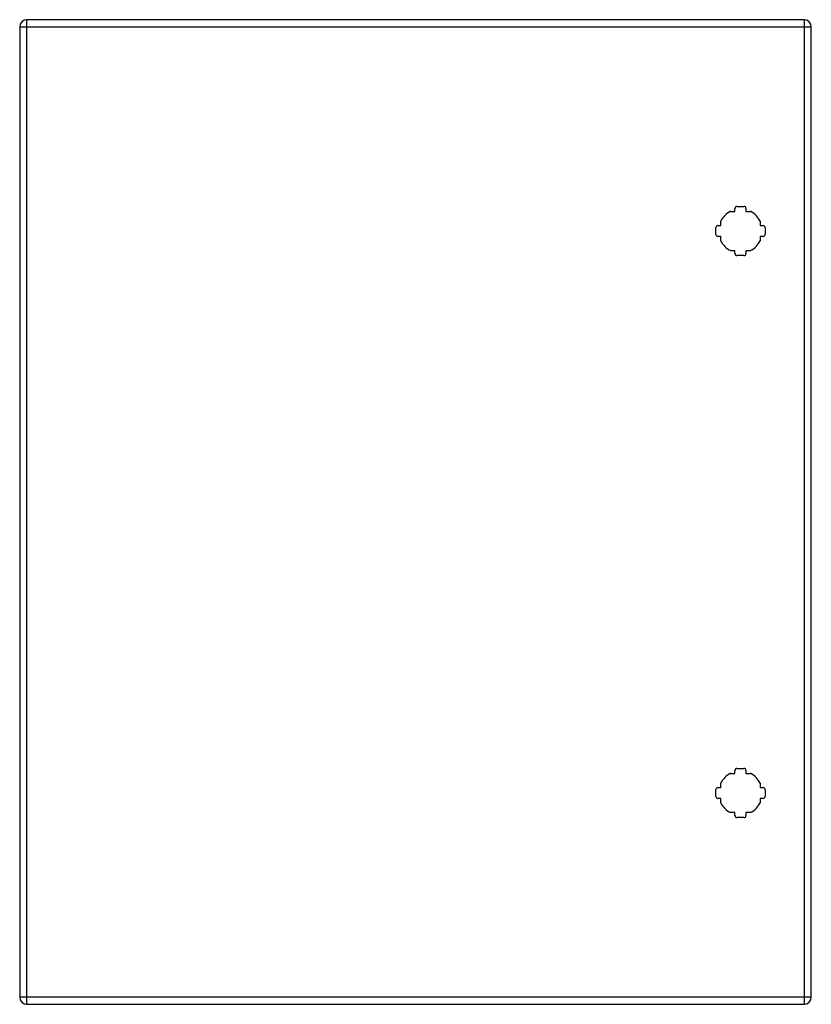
# Model space of a CAD drawing. Header units: inches. Extents: x 20.9 to 36.8, y 5.3 to 25.1.
import ezdxf

# ---------------------------------------------------------------- set-up
doc = ezdxf.new("R2010")
doc.units = ezdxf.units.IN
doc.header["$LTSCALE"] = 2.666667
doc.header["$MEASUREMENT"] = 0
doc.layers.add('Visible Edges(ANSI)', color=7, linetype='Continuous', lineweight=25)
doc.layers.add('Visible Tangent Edges(ANSI)', color=7, linetype='Continuous', lineweight=25)

msp = doc.modelspace()

# ---------------------------------------------------------------- linework, layer by layer
at = {"layer": 'Visible Edges(ANSI)'}
for p, q in [((20.912, 24.979), (20.912, 5.468)), ((36.684, 25.125), (21.058, 25.125)), ((36.83, 5.468), (36.83, 24.979)), ((35.207, 21.27), (35.296, 21.27)), ((35.296, 21.27), (35.296, 21.33)), ((35.336, 21.37), (35.477, 21.37)), ((35.516, 21.33), (35.516, 21.27)), ((35.516, 21.27), (35.605, 21.27)), ((35.011, 20.985), (35.011, 21.074)), ((35.802, 21.074), (35.802, 20.985)), ((34.911, 20.804), (34.911, 20.945)), ((34.951, 20.985), (35.011, 20.985)), ((35.802, 20.985), (35.862, 20.985)), ((35.901, 20.945), (35.901, 20.804)), ((35.011, 20.765), (34.951, 20.765)), ((35.011, 20.676), (35.011, 20.765)), ((35.862, 20.765), (35.802, 20.765)), ((35.802, 20.765), (35.802, 20.676)), ((35.296, 20.479), (35.207, 20.479)), ((35.296, 20.419), (35.296, 20.479)), ((35.605, 20.479), (35.516, 20.479)), ((35.516, 20.479), (35.516, 20.419)), ((35.477, 20.38), (35.336, 20.38)), ((35.207, 9.967), (35.296, 9.967)), ((35.296, 9.967), (35.296, 10.027)), ((35.336, 10.067), (35.477, 10.067)), ((35.516, 10.027), (35.516, 9.967)), ((35.516, 9.967), (35.605, 9.967)), ((35.011, 9.682), (35.011, 9.771)), ((35.802, 9.771), (35.802, 9.682)), ((34.911, 9.501), (34.911, 9.642)), ((34.951, 9.682), (35.011, 9.682)), ((35.802, 9.682), (35.862, 9.682)), ((35.901, 9.642), (35.901, 9.501)), ((35.011, 9.462), (34.951, 9.462)), ((35.011, 9.373), (35.011, 9.462)), ((35.862, 9.462), (35.802, 9.462)), ((35.802, 9.462), (35.802, 9.373)), ((35.296, 9.176), (35.207, 9.176)), ((35.296, 9.116), (35.296, 9.176)), ((35.605, 9.176), (35.516, 9.176)), ((35.516, 9.176), (35.516, 9.116)), ((35.477, 9.077), (35.336, 9.077)), ((21.058, 5.322), (36.684, 5.322))]:
    msp.add_line(p, q, dxfattribs=at)
for centre, radius, start, end in [((21.058, 24.979), 0.146, 90, 180), ((36.684, 24.979), 0.146, 0, 90), ((35.406, 20.875), 0.443, 116.7049, 153.2951), ((35.336, 21.33), 0.0394, 90, 180), ((35.477, 21.33), 0.0394, 0, 90), ((35.406, 20.875), 0.443, 26.7049, 63.2951), ((34.951, 20.945), 0.0394, 90, 180), ((34.951, 20.804), 0.0394, 180, 270), ((35.862, 20.945), 0.0394, 0, 90), ((35.862, 20.804), 0.0394, 270, 0), ((35.406, 20.875), 0.443, 206.7049, 243.2951), ((35.406, 20.875), 0.443, 296.7049, 333.2951), ((35.336, 20.419), 0.0394, 180, 270), ((35.477, 20.419), 0.0394, 270, 0), ((35.406, 9.572), 0.443, 116.7049, 153.2951), ((35.336, 10.027), 0.0394, 90, 180), ((35.477, 10.027), 0.0394, 0, 90), ((35.406, 9.572), 0.443, 26.7049, 63.2951), ((34.951, 9.642), 0.0394, 90, 180), ((35.862, 9.642), 0.0394, 0, 90), ((34.951, 9.501), 0.0394, 180, 270), ((35.406, 9.572), 0.443, 206.7049, 243.2951), ((35.406, 9.572), 0.443, 296.7049, 333.2951), ((35.862, 9.501), 0.0394, 270, 0), ((35.336, 9.116), 0.0394, 180, 270), ((35.477, 9.116), 0.0394, 270, 0), ((21.058, 5.468), 0.146, 180, 270), ((36.684, 5.468), 0.146, 270, 0)]:
    msp.add_arc(centre, radius, start, end, dxfattribs=at)
at = {"layer": 'Visible Tangent Edges(ANSI)'}
for p, q in [((20.912, 24.979), (21.058, 24.979)), ((21.058, 24.979), (21.058, 25.125)), ((21.058, 24.979), (36.684, 24.979)), ((21.058, 5.468), (21.058, 24.979)), ((36.684, 25.125), (36.684, 24.979)), ((36.684, 24.979), (36.83, 24.979)), ((36.684, 24.979), (36.684, 5.468)), ((21.058, 5.468), (20.912, 5.468)), ((21.058, 5.322), (21.058, 5.468)), ((36.684, 5.468), (21.058, 5.468)), ((36.684, 5.468), (36.684, 5.322)), ((36.83, 5.468), (36.684, 5.468))]:
    msp.add_line(p, q, dxfattribs=at)

doc.saveas('drawing.dxf')
